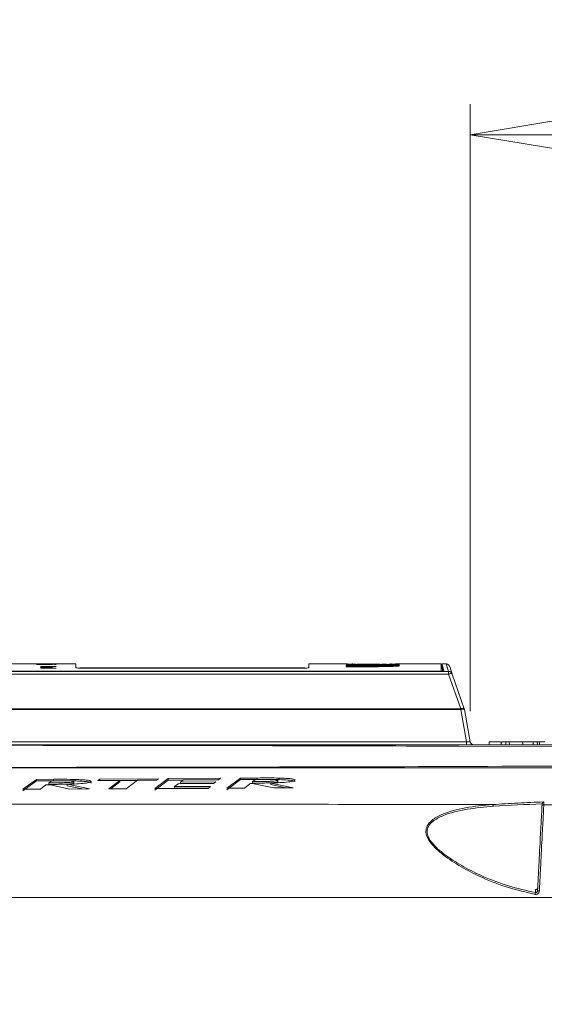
# Model space of a CAD drawing. Header units: millimetres. Extents: x 0 to 2100, y 0 to 1485.
# Tile 69 of 116: x 1262 to 1348, y 503 to 664. Entities that reach past the tile are written whole.
import ezdxf

# ---------------------------------------------------------------- set-up
doc = ezdxf.new("R2010")
doc.units = ezdxf.units.MM
doc.header["$LTSCALE"] = 5
doc.styles.add('SLDTEXTSTYLE1', font='TXT', dxfattribs={"width": 0.75})
doc.dimstyles.new('SLDDIMSTYLE0', dxfattribs={"dimtxt": 12.5, "dimasz": 15, "dimexe": 0, "dimexo": 0.0625, "dimgap": 3.125, "dimtad": 1, "dimdec": 0, "dimlfac": 0.8, "dimrnd": 1e-09, "dimzin": 12, "dimdsep": 46, "dimtxsty": 'SLDTEXTSTYLE1', "dimblk1": 'CLOSED', "dimblk2": 'CLOSED', "dimsah": 1, "dimcen": 0.09, "dimadec": 0, "dimazin": 3, "dimtfac": 1, "dimtofl": 0, "dimtmove": 0, "dimatfit": 3, "dimldrblk": 'CLOSED', "dimfxl": 1, "dimfrac": 2, "dimtolj": 1, "dimtzin": 12, "dimarcsym": 0})

# ---------------------------------------------------------------- blocks, each defined once
blk = doc.blocks.new('_CLOSED')
at = {"color": 0, "linetype": 'ByBlock', "lineweight": -2}
for p, q in [((-1, 0.166667), (0, 0)), ((-1, 0.166667), (-1, -0.166667)), ((0, 0), (-1, -0.166667)), ((0, 0), (-1, 0))]:
    blk.add_line(p, q, dxfattribs=at)
blk = doc.blocks.new('_D_8')
at = {"color": 7, "linetype": 'Continuous', "lineweight": 0}
for p, q in [((1336.11, 551.19), (1336.11, 650.58)), ((1428.91, 262.98), (1428.91, 650.58)), ((1428.91, 645.58), (1336.11, 645.58))]:
    blk.add_line(p, q, dxfattribs=at)
at = {"color": 7, "linetype": 'Continuous', "lineweight": 0, "xscale": 15, "yscale": 15, "rotation": 180}
blk.add_blockref('_CLOSED', (1336.11, 645.58), dxfattribs=at)
at = {"color": 7, "linetype": 'Continuous', "lineweight": 0, "xscale": 15, "yscale": 15}
blk.add_blockref('_CLOSED', (1428.91, 645.58), dxfattribs=at)
at = {"color": 7, "linetype": 'Continuous', "lineweight": 0, "insert": (1373.28, 661.69), "char_height": 12.5, "attachment_point": 1, "style": 'SLDTEXTSTYLE1'}
blk.add_mtext('74', dxfattribs=at)
blk = doc.blocks.new('_D_9')
at = {"color": 7, "linetype": 'Continuous', "lineweight": 0}
for p, q in [((864.18, 549.44), (864.18, 715.62)), ((1428.91, 262.98), (1428.91, 715.62)), ((1428.91, 710.62), (864.18, 710.62))]:
    blk.add_line(p, q, dxfattribs=at)
at = {"color": 7, "linetype": 'Continuous', "lineweight": 0, "xscale": 15, "yscale": 15, "rotation": 180}
blk.add_blockref('_CLOSED', (864.18, 710.62), dxfattribs=at)
at = {"color": 7, "linetype": 'Continuous', "lineweight": 0, "xscale": 15, "yscale": 15}
blk.add_blockref('_CLOSED', (1428.91, 710.62), dxfattribs=at)
at = {"color": 7, "linetype": 'Continuous', "lineweight": 0, "insert": (1132.69, 726.73), "char_height": 12.5, "attachment_point": 1, "style": 'SLDTEXTSTYLE1'}
blk.add_mtext('452', dxfattribs=at)
blk = doc.blocks.new('_D_10')
at = {"color": 7, "linetype": 'Continuous', "lineweight": 0}
for p, q in [((825.43, 450.25), (825.43, 739.23)), ((1428.91, 262.98), (1428.91, 739.23)), ((825.43, 734.23), (1428.91, 734.23))]:
    blk.add_line(p, q, dxfattribs=at)
at = {"color": 7, "linetype": 'Continuous', "lineweight": 0, "xscale": 15, "yscale": 15}
for p, rotation in [((825.43, 734.23), 180), ((1428.91, 734.23), 360)]:
    blk.add_blockref('_CLOSED', p, dxfattribs=dict(at, rotation=rotation))
at = {"color": 7, "linetype": 'Continuous', "lineweight": 0, "insert": (1113.32, 750.34), "char_height": 12.5, "attachment_point": 1, "style": 'SLDTEXTSTYLE1'}
blk.add_mtext('483', dxfattribs=at)
blk = doc.blocks.new('_D_11')
at = {"color": 7, "linetype": 'Continuous', "lineweight": 0}
for p, q in [((809.9, 335.25), (809.9, 764.07)), ((1428.91, 262.98), (1428.91, 764.07)), ((809.9, 759.07), (1428.91, 759.07))]:
    blk.add_line(p, q, dxfattribs=at)
at = {"color": 7, "linetype": 'Continuous', "lineweight": 0, "xscale": 15, "yscale": 15, "rotation": 180}
blk.add_blockref('_CLOSED', (809.9, 759.07), dxfattribs=at)
at = {"color": 7, "linetype": 'Continuous', "lineweight": 0, "xscale": 15, "yscale": 15}
blk.add_blockref('_CLOSED', (1428.91, 759.07), dxfattribs=at)
at = {"color": 7, "linetype": 'Continuous', "lineweight": 0, "insert": (1105.55, 775.18), "char_height": 12.5, "attachment_point": 1, "style": 'SLDTEXTSTYLE1'}
blk.add_mtext('495', dxfattribs=at)
blk = doc.blocks.new('_D_16')
at = {"color": 7, "linetype": 'Continuous', "lineweight": 0}
for p, q in [((1150.78, 551.19), (1150.78, 685.62)), ((1428.91, 262.98), (1428.91, 685.62)), ((1428.91, 680.62), (1150.78, 680.62))]:
    blk.add_line(p, q, dxfattribs=at)
at = {"color": 7, "linetype": 'Continuous', "lineweight": 0, "xscale": 15, "yscale": 15, "rotation": 180}
blk.add_blockref('_CLOSED', (1150.78, 680.62), dxfattribs=at)
at = {"color": 7, "linetype": 'Continuous', "lineweight": 0, "xscale": 15, "yscale": 15}
blk.add_blockref('_CLOSED', (1428.91, 680.62), dxfattribs=at)
at = {"color": 7, "linetype": 'Continuous', "lineweight": 0, "insert": (1275.99, 696.73), "char_height": 12.5, "attachment_point": 1, "style": 'SLDTEXTSTYLE1'}
blk.add_mtext('223', dxfattribs=at)

msp = doc.modelspace()

# ---------------------------------------------------------------- linework, layer by layer
at = {"color": 7, "linetype": 'Continuous', "lineweight": 15}
for p, q in [((1271.56, 558.93), (1248.47, 558.93)), ((1267.67, 558.85), (1265.1, 558.85)), ((1265.1, 558.85), (1265.1, 558.84)), ((1265.1, 558.84), (1266.03, 558.84)), ((1268.07, 558.89), (1265.8, 558.89)), ((1265.8, 558.89), (1265.8, 558.89)), ((1265.8, 558.89), (1268.07, 558.89)), ((1265.8, 558.87), (1266.79, 558.87)), ((1267.67, 558.87), (1265.8, 558.87)), ((1265.8, 558.87), (1265.8, 558.87)), ((1265.8, 558.86), (1265.8, 558.85)), ((1267.67, 558.86), (1265.8, 558.86)), ((1265.8, 558.85), (1267.67, 558.85)), ((1268.36, 558.51), (1265.8, 558.51)), ((1265.8, 558.51), (1265.8, 558.46)), ((1265.8, 558.46), (1266.09, 558.46)), ((1265.8, 558.26), (1265.8, 558.25)), ((1268.36, 558.23), (1265.8, 558.23)), ((1265.8, 558.23), (1265.8, 558.22)), ((1265.8, 558.22), (1268.36, 558.22)), ((1266.06, 558.25), (1266.06, 558.29)), ((1266.09, 558.46), (1266.09, 558.5)), ((1266.09, 558.5), (1268.36, 558.5)), ((1266.69, 558.27), (1266.59, 558.27)), ((1266.61, 558.25), (1267.01, 558.25)), ((1266.69, 558.25), (1266.69, 558.27)), ((1266.83, 558.25), (1266.83, 558.3)), ((1266.98, 558.25), (1266.98, 558.27)), ((1267.06, 558.25), (1267.06, 558.27)), ((1267.37, 558.84), (1267.67, 558.84)), ((1267.41, 558.87), (1267.67, 558.87)), ((1267.41, 558.86), (1267.41, 558.87)), ((1267.41, 558.86), (1267.41, 558.87)), ((1267.67, 558.87), (1267.67, 558.87)), ((1267.67, 558.85), (1267.67, 558.86)), ((1267.67, 558.84), (1267.67, 558.85)), ((1268.36, 558.86), (1268.04, 558.86)), ((1268.04, 558.86), (1268.04, 558.85)), ((1268.04, 558.85), (1268.36, 558.85)), ((1268.36, 558.9), (1268.07, 558.9)), ((1268.07, 558.9), (1268.07, 558.89)), ((1268.07, 558.89), (1268.07, 558.88)), ((1268.07, 558.89), (1268.07, 558.89)), ((1268.07, 558.88), (1268.36, 558.88)), ((1268.36, 558.88), (1268.36, 558.9)), ((1268.36, 558.85), (1268.36, 558.86)), ((1268.36, 558.5), (1268.36, 558.51)), ((1268.36, 558.22), (1268.36, 558.23)), ((1271.56, 558.93), (1271.56, 558.31)), ((1309.03, 558.3), (1272.19, 558.3)), ((1274.06, 558.21), (1307.19, 558.21)), ((1316.02, 558.93), (1309.69, 558.93)), ((1309.69, 558.31), (1309.69, 558.93)), ((1315.83, 558.81), (1315.83, 558.83)), ((1315.83, 558.83), (1320.27, 558.83)), ((1320.27, 558.81), (1315.83, 558.81)), ((1315.83, 558.78), (1315.83, 558.8)), ((1315.83, 558.8), (1320.27, 558.8)), ((1320.27, 558.78), (1315.83, 558.78)), ((1315.83, 558.72), (1320.27, 558.72)), ((1315.83, 558.69), (1315.83, 558.72)), ((1320.27, 558.69), (1315.83, 558.69)), ((1315.83, 558.67), (1320.27, 558.67)), ((1315.83, 558.65), (1315.83, 558.67)), ((1320.27, 558.65), (1315.83, 558.65)), ((1315.83, 558.54), (1315.83, 558.57)), ((1315.83, 558.57), (1320.27, 558.57)), ((1320.27, 558.54), (1315.83, 558.54)), ((1315.83, 558.51), (1320.27, 558.51)), ((1315.83, 558.48), (1315.83, 558.51)), ((1320.27, 558.48), (1315.83, 558.48)), ((1316.88, 559.02), (1316.88, 558.81)), ((1323.18, 558.77), (1323.18, 559.02)), ((1325.28, 558.92), (1325.28, 559.01)), ((1326.89, 558.93), (1326.13, 558.93)), ((1331.38, 558.93), (1327.91, 558.93)), ((1331.38, 557.75), (1331.38, 558.93)), ((1331.51, 558.3), (1331.38, 558.3)), ((1332.17, 558.93), (1331.51, 558.93)), ((1331.51, 558.93), (1331.51, 558.3)), ((1333.19, 557.28), (1332.77, 558.5)), ((1169.02, 557.7), (1332.6, 557.7)), ((1332.6, 557.28), (1169.02, 557.28)), ((1331.8, 557.74), (1170.17, 557.74)), ((1170.44, 557.75), (1331.38, 557.75)), ((1331.38, 557.74), (1331.38, 557.75)), ((1332.6, 557.7), (1332.6, 557.28)), ((1334.57, 551.59), (1332.6, 557.28)), ((1333.19, 557.28), (1335.16, 551.59)), ((1162.46, 551.59), (1334.57, 551.59)), ((1334.57, 551.49), (1162.46, 551.49)), ((1334.57, 551.59), (1334.57, 551.49)), ((1335.5, 546.19), (1334.57, 551.49)), ((1335.18, 551.49), (1336.11, 546.19)), ((1161.66, 546.19), (1335.5, 546.19)), ((1335.5, 546.19), (1335.5, 545.68)), ((1339.25, 546.18), (1339.21, 545.68)), ((1339.25, 546.18), (1341.09, 546.18)), ((1341.25, 546.18), (1341.21, 545.68)), ((1341.98, 546.18), (1341.25, 546.18)), ((1341.98, 546.18), (1341.94, 545.68)), ((1342.49, 546.18), (1341.98, 546.18)), ((1342.49, 546.18), (1342.54, 545.68)), ((1344.69, 546.18), (1342.49, 546.18)), ((1344.69, 546.18), (1344.74, 545.68)), ((1344.69, 546.18), (1346.41, 546.18)), ((1346.41, 546.18), (1346.46, 545.68)), ((1346.41, 546.18), (1347.1, 546.18)), ((1347.13, 545.68), (1347.1, 546.18)), ((1347.1, 546.18), (1347.46, 546.18)), ((1347.46, 546.18), (1347.46, 545.68)), ((1347.46, 546.18), (1348.32, 546.18)), ((1275.51, 540.08), (1275.15, 539.84)), ((1285.08, 540.14), (1275.51, 540.08)), ((1275.51, 540.08), (1275.51, 539.83)), ((1286.7, 540.15), (1284.47, 538.51)), ((1284.74, 539.9), (1285.08, 540.14)), ((1295.26, 540.21), (1286.7, 540.15)), ((1286.7, 540.15), (1286.7, 539.9)), ((1294.92, 539.97), (1295.26, 540.21)), ((1298.5, 540.23), (1296.27, 538.58)), ((1301.26, 540.25), (1298.5, 540.23)), ((1298.5, 540.23), (1298.5, 539.98)), ((1301.26, 540.25), (1301.26, 540)), ((1304.85, 540.24), (1304.85, 539.99)), ((1265.12, 540.02), (1262.9, 538.43)), ((1262.9, 538.17), (1265.12, 539.77)), ((1267.88, 540.04), (1265.12, 540.02)), ((1265.12, 540.02), (1265.12, 539.77)), ((1265.12, 539.77), (1267.6, 539.78)), ((1265.77, 538.44), (1266.64, 539.11)), ((1267.12, 539.46), (1267.63, 539.8)), ((1267.12, 539.46), (1267.12, 539.21)), ((1267.34, 539.13), (1270.6, 538.45)), ((1267.88, 540.04), (1267.88, 539.78)), ((1273.78, 538.47), (1270.12, 539.22)), ((1270.12, 539.22), (1270.12, 538.97)), ((1270.12, 538.97), (1272.59, 538.46)), ((1270.6, 538.45), (1273.78, 538.47)), ((1270.65, 539.78), (1271.47, 539.77)), ((1271.24, 539.67), (1271.24, 539.42)), ((1271.47, 540.02), (1271.47, 539.77)), ((1275.15, 539.84), (1278.77, 539.86)), ((1278.77, 539.86), (1276.94, 538.48)), ((1276.94, 538.48), (1279.81, 538.49)), ((1277.27, 538.48), (1278.77, 539.61)), ((1278.77, 539.86), (1278.77, 539.61)), ((1278.77, 539.85), (1281.62, 539.86)), ((1279.81, 538.49), (1281.65, 539.88)), ((1281.65, 539.88), (1284.74, 539.9)), ((1284.47, 538.26), (1286.7, 539.9)), ((1284.47, 538.51), (1293.25, 538.56)), ((1286.7, 539.9), (1289.18, 539.91)), ((1287.72, 538.84), (1288.31, 539.31)), ((1293.59, 538.87), (1287.72, 538.84)), ((1287.72, 538.84), (1287.72, 538.59)), ((1287.72, 538.59), (1293.32, 538.62)), ((1288.31, 539.31), (1294.12, 539.34)), ((1288.69, 539.58), (1289.2, 539.93)), ((1294.46, 539.62), (1288.69, 539.58)), ((1288.69, 539.58), (1288.69, 539.33)), ((1288.69, 539.33), (1294.15, 539.36)), ((1289.2, 539.93), (1294.92, 539.97)), ((1293.25, 538.56), (1293.59, 538.87)), ((1294.12, 539.34), (1294.46, 539.62)), ((1296.27, 538.32), (1298.5, 539.98)), ((1296.27, 538.58), (1299.15, 538.59)), ((1298.5, 539.98), (1300.98, 540)), ((1299.15, 538.59), (1300.02, 539.3)), ((1300.49, 539.66), (1301.01, 540.02)), ((1300.49, 539.66), (1300.49, 539.41)), ((1300.72, 539.32), (1303.98, 538.62)), ((1307.16, 538.64), (1303.5, 539.43)), ((1303.5, 539.43), (1303.5, 539.17)), ((1303.5, 539.17), (1306.02, 538.64)), ((1303.94, 540), (1304.85, 539.99)), ((1303.98, 538.62), (1307.16, 538.64)), ((1304.62, 539.89), (1304.62, 539.64)), ((1262.9, 538.43), (1265.77, 538.44)), ((1347.88, 535.61), (1347.9, 535.98)), ((1347.9, 535.98), (1347.9, 536.02)), ((867.87, 520.68), (1351.42, 520.68))]:
    msp.add_line(p, q, dxfattribs=at)
at = {"color": 8, "linetype": 'Continuous', "lineweight": 15}
for p, q in [((1266.87, 558.25), (1266.87, 558.29)), ((1320.27, 558.81), (1320.27, 558.83)), ((1320.27, 558.78), (1320.27, 558.8)), ((1320.27, 558.69), (1320.27, 558.72)), ((1320.27, 558.65), (1320.27, 558.67)), ((1320.27, 558.54), (1320.27, 558.57)), ((1320.27, 558.48), (1320.27, 558.51)), ((1332.6, 557.7), (1332.17, 558.93)), ((1352.44, 545.39), (1334.27, 545.46))]:
    msp.add_line(p, q, dxfattribs=at)
at = {"color": 7, "linetype": 'Continuous', "lineweight": 15, "flags": 128}
for points in [[(1333.19, 557.28), (1333.17, 557.31), (1333.13, 557.33), (1333.07, 557.34), (1333, 557.35), (1332.91, 557.34), (1332.81, 557.33), (1332.71, 557.31), (1332.6, 557.28)], [(1335.16, 551.59), (1335.13, 551.62), (1335.09, 551.64), (1335.04, 551.65), (1334.96, 551.66), (1334.88, 551.65), (1334.78, 551.64), (1334.67, 551.62), (1334.57, 551.59)], [(1341.2, 546.18), (1341.19, 546.03), (1341.18, 545.88), (1341.16, 545.68)], [(1348.18, 535.88), (1349.47, 535.88), (1350.48, 535.88)]]:
    msp.add_lwpolyline(points, dxfattribs=at)
at = {"color": 7, "linetype": 'Continuous', "lineweight": 15}
for centre, radius, start, end in [((1332.17, 558.3), 0.625, 19.0633, 81.7148), ((1332.6, 557.07), 0.624, 19.0911, 90.0925), ((1334.87, 550.57), 0.968, 71.4688, 108.5312), ((1334.57, 551.38), 0.625, 10, 19.0633), ((1336.73, 546.3), 0.625, 190, 270), ((1339.53, 535.64), 0.38, 356.8599, 44.2225), ((1348.17, 535.59), 0.297, 89.3972, 176.5121), ((1355.77, 519.48), 9.2, 167.4431, 169.2348), ((1347.33, 520.79), 0.979, 82.6617, 100.2753)]:
    msp.add_arc(centre, radius, start, end, dxfattribs=at)
for centre, major_axis, ratio, start_param, end_param in [((1269.6, -261.92), (0, 820.85), 0.1, 0.037926, 0.038328), ((1263.97, -261.92), (0, 820.85), 0.1, 6.244898, 6.245299), ((1270.31, -261.92), (0, 820.85), 0.1, 0.038569, 0.03897), ((1239, -261.92), (2277.86, 0), 0.36036, 1.55823, 1.558356), ((1322.93, -261.92), (0, 820.85), 0.72563, 6.278728, 6.279763), ((1335.46, 546.3), (0.654, -0.114), 0.151717, 4.797421, 6.338059)]:
    msp.add_ellipse(centre, major_axis=major_axis, ratio=ratio, start_param=start_param, end_param=end_param, dxfattribs=at)
for points, knots in [([(1266.03, 558.84), (1265.96, 558.84), (1265.85, 558.84), (1265.77, 558.84), (1265.77, 558.84), (1265.76, 558.84)], [0, 0, 0, 0, 0.460322, 0.76658, 1, 1, 1, 1]), ([(1265.76, 558.84), (1265.77, 558.84), (1265.79, 558.83), (1265.95, 558.83), (1266.19, 558.83), (1266.47, 558.82), (1266.67, 558.82), (1266.75, 558.82)], [0, 0, 0, 0, 0.193714, 0.388259, 0.574988, 0.827024, 1, 1, 1, 1]), ([(1266.73, 558.45), (1266.57, 558.45), (1266.32, 558.45), (1266.02, 558.45), (1265.85, 558.44), (1265.77, 558.43), (1265.77, 558.43), (1265.76, 558.42)], [0, 0, 0, 0, 0.331209, 0.512032, 0.69306, 0.873458, 1, 1, 1, 1]), ([(1265.76, 558.42), (1265.78, 558.42), (1265.8, 558.41), (1265.98, 558.4), (1266.22, 558.4), (1266.49, 558.39), (1266.68, 558.39), (1266.76, 558.39)], [0, 0, 0, 0, 0.259, 0.439855, 0.62151, 0.833087, 1, 1, 1, 1]), ([(1266.73, 558.38), (1266.56, 558.38), (1266.31, 558.38), (1266.01, 558.38), (1265.85, 558.37), (1265.77, 558.36), (1265.77, 558.35), (1265.76, 558.35)], [0, 0, 0, 0, 0.34023, 0.521818, 0.70385, 0.879143, 1, 1, 1, 1]), ([(1265.76, 558.35), (1265.77, 558.35), (1265.79, 558.34), (1265.92, 558.33), (1266.1, 558.33), (1266.29, 558.32), (1266.41, 558.32), (1266.45, 558.32)], [0, 0, 0, 0, 0.252729, 0.463246, 0.673689, 0.890379, 1, 1, 1, 1]), ([(1266.29, 558.32), (1266.23, 558.32), (1266.1, 558.32), (1265.94, 558.31), (1265.83, 558.31), (1265.77, 558.3), (1265.77, 558.3), (1265.76, 558.29)], [0, 0, 0, 0, 0.205858, 0.414397, 0.590269, 0.811141, 1, 1, 1, 1]), ([(1265.76, 558.29), (1265.77, 558.29), (1265.77, 558.28), (1265.87, 558.27), (1265.98, 558.27), (1266.03, 558.27)], [0, 0, 0, 0, 0.255182, 0.665077, 1, 1, 1, 1]), ([(1266.03, 558.27), (1266.01, 558.27), (1265.96, 558.27), (1265.88, 558.26), (1265.83, 558.26), (1265.8, 558.26)], [0, 0, 0, 0, 0.252084, 0.504549, 1, 1, 1, 1]), ([(1265.8, 558.25), (1265.86, 558.25), (1265.99, 558.25), (1266.27, 558.25), (1266.48, 558.25), (1266.61, 558.25)], [0, 0, 0, 0, 0.253808, 0.507645, 1, 1, 1, 1]), ([(1266.74, 558.83), (1266.63, 558.83), (1266.46, 558.83), (1266.25, 558.83), (1266.13, 558.83), (1266.07, 558.84), (1266.06, 558.84), (1266.06, 558.84)], [0, 0, 0, 0, 0.3539681, 0.5425641, 0.7321836, 0.8780846, 1, 1, 1, 1]), ([(1266.06, 558.84), (1266.06, 558.84), (1266.07, 558.84), (1266.15, 558.84), (1266.26, 558.84), (1266.45, 558.84), (1266.61, 558.84), (1266.72, 558.84)], [0, 0, 0, 0, 0.162489, 0.326151, 0.47938, 0.654951, 1, 1, 1, 1]), ([(1266.06, 558.42), (1266.06, 558.43), (1266.07, 558.43), (1266.17, 558.44), (1266.31, 558.44), (1266.51, 558.44), (1266.66, 558.44), (1266.74, 558.44)], [0, 0, 0, 0, 0.185302, 0.372235, 0.540715, 0.758673, 1, 1, 1, 1]), ([(1266.75, 558.4), (1266.64, 558.41), (1266.47, 558.41), (1266.25, 558.41), (1266.13, 558.41), (1266.07, 558.42), (1266.06, 558.42), (1266.06, 558.42)], [0, 0, 0, 0, 0.336282, 0.520842, 0.706406, 0.88173, 1, 1, 1, 1]), ([(1266.06, 558.35), (1266.06, 558.36), (1266.07, 558.36), (1266.15, 558.36), (1266.26, 558.37), (1266.46, 558.37), (1266.62, 558.37), (1266.74, 558.37)], [0, 0, 0, 0, 0.180688, 0.334785, 0.488443, 0.648465, 1, 1, 1, 1]), ([(1266.49, 558.34), (1266.42, 558.34), (1266.3, 558.34), (1266.17, 558.34), (1266.09, 558.35), (1266.06, 558.35), (1266.06, 558.35), (1266.06, 558.35)], [0, 0, 0, 0, 0.307778, 0.504818, 0.702004, 0.906045, 1, 1, 1, 1]), ([(1266.06, 558.29), (1266.06, 558.29), (1266.07, 558.3), (1266.12, 558.3), (1266.18, 558.3), (1266.25, 558.3), (1266.29, 558.3), (1266.31, 558.3)], [0, 0, 0, 0, 0.35017, 0.545002, 0.740915, 0.876558, 1, 1, 1, 1]), ([(1266.33, 558.27), (1266.28, 558.27), (1266.18, 558.27), (1266.09, 558.28), (1266.06, 558.29), (1266.06, 558.29), (1266.06, 558.29)], [0, 0, 0, 0, 0.307636, 0.6148476, 0.9451626, 1, 1, 1, 1]), ([(1266.83, 558.3), (1266.79, 558.3), (1266.74, 558.31), (1266.58, 558.31), (1266.43, 558.32), (1266.33, 558.32), (1266.29, 558.32)], [0, 0, 0, 0, 0.367416, 0.601351, 0.834928, 1, 1, 1, 1]), ([(1266.31, 558.3), (1266.34, 558.3), (1266.39, 558.3), (1266.46, 558.3), (1266.52, 558.3), (1266.56, 558.29), (1266.57, 558.29), (1266.58, 558.29)], [0, 0, 0, 0, 0.140485, 0.281876, 0.418985, 0.62465, 1, 1, 1, 1]), ([(1266.59, 558.27), (1266.57, 558.27), (1266.52, 558.27), (1266.43, 558.27), (1266.37, 558.27), (1266.33, 558.27)], [0, 0, 0, 0, 0.252363, 0.504922, 1, 1, 1, 1]), ([(1266.58, 558.29), (1266.59, 558.29), (1266.6, 558.28), (1266.63, 558.28), (1266.66, 558.27), (1266.69, 558.27)], [0, 0, 0, 0, 0.2504957, 0.5010375, 1, 1, 1, 1]), ([(1266.72, 558.84), (1266.82, 558.84), (1266.99, 558.84), (1267.21, 558.84), (1267.34, 558.84), (1267.4, 558.84), (1267.41, 558.84), (1267.41, 558.84)], [0, 0, 0, 0, 0.330199, 0.542097, 0.754933, 0.895358, 1, 1, 1, 1]), ([(1267.5, 558.44), (1267.45, 558.45), (1267.33, 558.45), (1267.06, 558.45), (1266.85, 558.45), (1266.73, 558.45)], [0, 0, 0, 0, 0.248681, 0.587868, 1, 1, 1, 1]), ([(1267.71, 558.35), (1267.69, 558.36), (1267.67, 558.36), (1267.53, 558.37), (1267.3, 558.38), (1267.02, 558.38), (1266.82, 558.38), (1266.73, 558.38)], [0, 0, 0, 0, 0.232242, 0.40552, 0.579943, 0.809741, 1, 1, 1, 1]), ([(1267.41, 558.84), (1267.4, 558.84), (1267.4, 558.83), (1267.32, 558.83), (1267.21, 558.83), (1267.01, 558.83), (1266.85, 558.83), (1266.74, 558.83)], [0, 0, 0, 0, 0.155839, 0.312575, 0.468802, 0.653503, 1, 1, 1, 1]), ([(1266.74, 558.44), (1266.84, 558.44), (1267.01, 558.44), (1267.22, 558.44), (1267.34, 558.43), (1267.4, 558.43), (1267.41, 558.42), (1267.41, 558.42)], [0, 0, 0, 0, 0.330322, 0.517027, 0.70453, 0.882519, 1, 1, 1, 1]), ([(1266.74, 558.37), (1266.84, 558.37), (1267, 558.37), (1267.2, 558.37), (1267.33, 558.36), (1267.4, 558.36), (1267.41, 558.35), (1267.41, 558.35)], [0, 0, 0, 0, 0.319764, 0.500224, 0.681931, 0.847248, 1, 1, 1, 1]), ([(1266.75, 558.82), (1266.9, 558.82), (1267.13, 558.82), (1267.43, 558.83), (1267.61, 558.83), (1267.7, 558.83), (1267.7, 558.84), (1267.71, 558.84)], [0, 0, 0, 0, 0.320353, 0.515068, 0.711339, 0.883509, 1, 1, 1, 1]), ([(1267.41, 558.42), (1267.4, 558.42), (1267.39, 558.42), (1267.3, 558.41), (1267.17, 558.41), (1266.98, 558.41), (1266.83, 558.41), (1266.75, 558.4)], [0, 0, 0, 0, 0.18542, 0.372295, 0.543203, 0.724845, 1, 1, 1, 1]), ([(1266.76, 558.39), (1266.9, 558.39), (1267.12, 558.39), (1267.41, 558.4), (1267.6, 558.41), (1267.69, 558.42), (1267.7, 558.42), (1267.71, 558.42)], [0, 0, 0, 0, 0.281077, 0.47429, 0.667957, 0.855338, 1, 1, 1, 1]), ([(1266.79, 558.87), (1266.82, 558.87), (1266.89, 558.87), (1267.02, 558.87), (1267.11, 558.87), (1267.17, 558.87)], [0, 0, 0, 0, 0.250681, 0.501469, 1, 1, 1, 1]), ([(1266.87, 558.29), (1266.87, 558.29), (1266.86, 558.29), (1266.85, 558.29), (1266.84, 558.3), (1266.83, 558.3), (1266.83, 558.3)], [0, 0, 0, 0, 0.24999, 0.499993, 0.749722, 1, 1, 1, 1]), ([(1266.98, 558.27), (1266.97, 558.27), (1266.94, 558.27), (1266.9, 558.28), (1266.89, 558.29), (1266.87, 558.29)], [0, 0, 0, 0, 0.25051, 0.500946, 1, 1, 1, 1]), ([(1267.06, 558.27), (1267.05, 558.27), (1267.04, 558.27), (1267.01, 558.27), (1266.99, 558.27), (1266.98, 558.27)], [0, 0, 0, 0, 0.250248, 0.50044, 1, 1, 1, 1]), ([(1267.01, 558.25), (1267.04, 558.25), (1267.08, 558.25), (1267.18, 558.25), (1267.25, 558.25), (1267.29, 558.25)], [0, 0, 0, 0, 0.2504491, 0.5009126, 1, 1, 1, 1]), ([(1267.31, 558.27), (1267.29, 558.27), (1267.25, 558.27), (1267.16, 558.27), (1267.09, 558.27), (1267.06, 558.27)], [0, 0, 0, 0, 0.303155, 0.605087, 1, 1, 1, 1]), ([(1267.41, 558.35), (1267.4, 558.35), (1267.4, 558.35), (1267.33, 558.34), (1267.22, 558.34), (1267.13, 558.34), (1267.08, 558.34)], [0, 0, 0, 0, 0.281036, 0.503653, 0.726772, 1, 1, 1, 1]), ([(1267.11, 558.32), (1267.2, 558.33), (1267.36, 558.33), (1267.55, 558.33), (1267.66, 558.34), (1267.7, 558.35), (1267.7, 558.35), (1267.71, 558.35)], [0, 0, 0, 0, 0.2652451, 0.4735382, 0.6821479, 0.8926656, 1, 1, 1, 1]), ([(1267.11, 558.3), (1267.17, 558.3), (1267.25, 558.3), (1267.34, 558.3), (1267.4, 558.29), (1267.41, 558.29), (1267.41, 558.28)], [0, 0, 0, 0, 0.2723598, 0.43973, 0.6077687, 1, 1, 1, 1]), ([(1267.71, 558.28), (1267.7, 558.29), (1267.68, 558.3), (1267.56, 558.31), (1267.39, 558.31), (1267.23, 558.31), (1267.15, 558.32)], [0, 0, 0, 0, 0.388499, 0.573961, 0.761401, 1, 1, 1, 1]), ([(1267.17, 558.87), (1267.22, 558.87), (1267.3, 558.87), (1267.38, 558.87), (1267.41, 558.87), (1267.41, 558.87), (1267.41, 558.87)], [0, 0, 0, 0, 0.391865, 0.645028, 0.89997, 1, 1, 1, 1]), ([(1267.29, 558.25), (1267.35, 558.25), (1267.45, 558.26), (1267.57, 558.26), (1267.66, 558.27), (1267.7, 558.27), (1267.7, 558.28), (1267.71, 558.28)], [0, 0, 0, 0, 0.188941, 0.333058, 0.528762, 0.840464, 1, 1, 1, 1]), ([(1267.41, 558.28), (1267.41, 558.28), (1267.41, 558.28), (1267.39, 558.28), (1267.35, 558.27), (1267.32, 558.27), (1267.31, 558.27)], [0, 0, 0, 0, 0.253392, 0.5072, 0.90111, 1, 1, 1, 1]), ([(1267.41, 558.87), (1267.41, 558.87), (1267.4, 558.86), (1267.38, 558.86), (1267.34, 558.86), (1267.33, 558.86)], [0, 0, 0, 0, 0.253573, 0.705818, 1, 1, 1, 1]), ([(1267.71, 558.84), (1267.7, 558.84), (1267.69, 558.84), (1267.57, 558.84), (1267.44, 558.84), (1267.37, 558.84)], [0, 0, 0, 0, 0.311221, 0.626532, 1, 1, 1, 1]), ([(1267.71, 558.87), (1267.7, 558.87), (1267.69, 558.87), (1267.6, 558.87), (1267.49, 558.87), (1267.42, 558.87), (1267.41, 558.87)], [0, 0, 0, 0, 0.247117, 0.496204, 0.943281, 1, 1, 1, 1]), ([(1267.71, 558.42), (1267.7, 558.43), (1267.7, 558.43), (1267.63, 558.44), (1267.54, 558.44), (1267.5, 558.44)], [0, 0, 0, 0, 0.255819, 0.694783, 1, 1, 1, 1]), ([(1267.62, 558.86), (1267.63, 558.86), (1267.66, 558.86), (1267.69, 558.86), (1267.7, 558.86), (1267.71, 558.87)], [0, 0, 0, 0, 0.252189, 0.504732, 1, 1, 1, 1]), ([(1274.06, 558.21), (1273.78, 558.21), (1273.22, 558.21), (1272.47, 558.23), (1271.91, 558.25), (1271.61, 558.28), (1271.58, 558.3), (1271.56, 558.31)], [0, 0, 0, 0, 0.214469, 0.428935, 0.64349, 0.858221, 1, 1, 1, 1]), ([(1309.69, 558.31), (1309.66, 558.3), (1309.61, 558.27), (1309.17, 558.24), (1308.54, 558.22), (1307.84, 558.21), (1307.37, 558.21), (1307.19, 558.21)], [0, 0, 0, 0, 0.2149064, 0.4298149, 0.6446594, 0.8593403, 1, 1, 1, 1]), ([(1315.89, 558.89), (1315.87, 558.88), (1315.81, 558.88), (1316.2, 558.87), (1317.02, 558.85), (1318.2, 558.84), (1319.58, 558.83), (1321.02, 558.83), (1322.34, 558.84), (1323.4, 558.86), (1324.08, 558.87), (1324.32, 558.89), (1324.04, 558.9), (1323.61, 558.91), (1323.21, 558.91), (1323.18, 558.91)], [0, 0, 0, 0, 0.029908, 0.117343, 0.204617, 0.292115, 0.379585, 0.466878, 0.554236, 0.641692, 0.729152, 0.816417, 0.90391, 0.991376, 1, 1, 1, 1]), ([(1316.88, 558.91), (1316.74, 558.91), (1316.26, 558.9), (1316.07, 558.9), (1315.94, 558.89)], [0, 0, 0, 0, 0.304133, 1, 1, 1, 1]), ([(1316.92, 558.89), (1316.91, 558.88), (1316.87, 558.88), (1317.16, 558.87), (1317.77, 558.86), (1318.66, 558.85), (1319.69, 558.85), (1320.77, 558.85), (1321.76, 558.86), (1322.56, 558.86), (1323.08, 558.88), (1323.15, 558.88), (1323.18, 558.89)], [0, 0, 0, 0, 0.036749, 0.144184, 0.251421, 0.358932, 0.466409, 0.57367, 0.68102, 0.788365, 0.895924, 1, 1, 1, 1]), ([(1317.65, 558.89), (1317.64, 558.89), (1317.61, 558.88), (1317.83, 558.88), (1318.3, 558.87), (1318.98, 558.86), (1319.77, 558.86), (1320.6, 558.86), (1321.36, 558.86), (1321.97, 558.87), (1322.37, 558.88), (1322.42, 558.88), (1322.44, 558.89)], [0, 0, 0, 0, 0.036616, 0.144186, 0.251425, 0.358937, 0.466415, 0.573685, 0.68123, 0.788371, 0.895928, 1, 1, 1, 1]), ([(1318.68, 558.89), (1318.68, 558.89), (1318.66, 558.88), (1318.79, 558.88), (1319.05, 558.88), (1319.44, 558.87), (1319.89, 558.87), (1320.35, 558.87), (1320.78, 558.87), (1321.13, 558.88), (1321.35, 558.88), (1321.38, 558.88), (1321.4, 558.89)], [0, 0, 0, 0, 0.036642, 0.143956, 0.251591, 0.358958, 0.466287, 0.573894, 0.681259, 0.788401, 0.895675, 1, 1, 1, 1]), ([(1320.27, 558.83), (1320.75, 558.83), (1321.71, 558.82), (1322.99, 558.81), (1323.96, 558.79), (1324.52, 558.77), (1324.6, 558.74), (1324.23, 558.71), (1323.69, 558.69), (1323.45, 558.68)], [0, 0, 0, 0, 0.146265, 0.292546, 0.438785, 0.585161, 0.731893, 0.878183, 1, 1, 1, 1]), ([(1321.76, 558.68), (1322.07, 558.69), (1322.68, 558.7), (1323.28, 558.72), (1323.55, 558.74), (1323.45, 558.77), (1322.99, 558.78), (1322.22, 558.8), (1321.27, 558.81), (1320.59, 558.81), (1320.27, 558.81)], [0, 0, 0, 0, 0.126811, 0.253621, 0.380493, 0.50739, 0.634289, 0.761175, 0.888044, 1, 1, 1, 1]), ([(1320.27, 558.8), (1320.55, 558.8), (1321.11, 558.79), (1321.86, 558.79), (1322.42, 558.78), (1322.75, 558.76), (1322.79, 558.74), (1322.55, 558.72), (1322.06, 558.71), (1321.36, 558.7), (1320.72, 558.69), (1320.36, 558.69), (1320.27, 558.69)], [0, 0, 0, 0, 0.107385, 0.214768, 0.322193, 0.429439, 0.536896, 0.644045, 0.751438, 0.859101, 0.966443, 1, 1, 1, 1]), ([(1320.27, 558.72), (1320.43, 558.72), (1320.76, 558.72), (1321.19, 558.72), (1321.52, 558.73), (1321.7, 558.74), (1321.73, 558.75), (1321.59, 558.76), (1321.3, 558.77), (1320.9, 558.77), (1320.53, 558.78), (1320.32, 558.78), (1320.27, 558.78)], [0, 0, 0, 0, 0.107377, 0.21475, 0.322096, 0.429529, 0.536871, 0.644043, 0.751429, 0.859096, 0.966639, 1, 1, 1, 1]), ([(1320.27, 558.51), (1320.63, 558.51), (1321.36, 558.52), (1322.32, 558.53), (1323.06, 558.56), (1323.48, 558.59), (1323.54, 558.62), (1323.23, 558.65), (1322.61, 558.67), (1322.04, 558.68), (1321.76, 558.68)], [0, 0, 0, 0, 0.1267213, 0.253442, 0.3802478, 0.5071181, 0.6340412, 0.7609818, 0.8879059, 1, 1, 1, 1]), ([(1323.45, 558.68), (1323.74, 558.67), (1324.31, 558.65), (1324.62, 558.62), (1324.46, 558.58), (1323.83, 558.54), (1322.79, 558.5), (1321.55, 558.48), (1320.67, 558.48), (1320.27, 558.48)], [0, 0, 0, 0, 0.146318, 0.292653, 0.438973, 0.585436, 0.73222, 0.878481, 1, 1, 1, 1]), ([(1320.27, 558.67), (1320.55, 558.67), (1321.11, 558.67), (1321.86, 558.66), (1322.42, 558.65), (1322.75, 558.62), (1322.79, 558.6), (1322.55, 558.58), (1322.06, 558.56), (1321.36, 558.54), (1320.72, 558.54), (1320.36, 558.54), (1320.27, 558.54)], [0, 0, 0, 0, 0.107364, 0.214725, 0.322136, 0.429383, 0.536856, 0.644032, 0.751449, 0.859123, 0.966457, 1, 1, 1, 1]), ([(1320.27, 558.57), (1320.43, 558.57), (1320.76, 558.57), (1321.19, 558.58), (1321.52, 558.59), (1321.7, 558.6), (1321.73, 558.61), (1321.59, 558.63), (1321.3, 558.64), (1320.9, 558.64), (1320.53, 558.65), (1320.32, 558.65), (1320.27, 558.65)], [0, 0, 0, 0, 0.1073533, 0.2147025, 0.3220343, 0.4294705, 0.5368319, 0.6440313, 0.7514398, 0.8591142, 0.966649, 1, 1, 1, 1]), ([(1323.92, 558.92), (1324.21, 558.93), (1324.67, 558.93), (1324.88, 558.93), (1324.96, 558.93)], [0, 0, 0, 0, 0.637545, 1, 1, 1, 1]), ([(1324.97, 558.92), (1325.39, 558.92), (1326.25, 558.92), (1326.96, 558.93), (1327, 558.93), (1327.02, 558.92)], [0, 0, 0, 0, 0.357303, 0.714633, 1, 1, 1, 1]), ([(1327.91, 558.93), (1327.89, 558.93), (1327.8, 558.93), (1327.02, 558.92), (1326.05, 558.92), (1325.58, 558.92)], [0, 0, 0, 0, 0.1147223, 0.5790409, 1, 1, 1, 1]), ([(1331.65, 557.74), (1331.62, 557.83), (1331.53, 558.24), (1331.48, 558.4), (1331.51, 558.3), (1331.51, 558.3)], [0, 0, 0, 0, 0.227246, 0.999545, 1, 1, 1, 1]), ([(1331.51, 558.93), (1331.52, 558.88), (1331.55, 558.78), (1331.72, 558.09), (1331.8, 557.74)], [0, 0, 0, 0, 0.499662, 1, 1, 1, 1]), ([(1334.27, 545.46), (1331.39, 545.47), (1319.57, 545.51), (1298.69, 545.56), (1275.98, 545.59), (1257.61, 545.61), (1243.16, 545.62), (1228.04, 545.63), (1212.22, 545.64), (1196.28, 545.64), (1180.15, 545.64), (1163.92, 545.64), (1147.64, 545.64), (1131.44, 545.65), (1113.78, 545.65), (1094.61, 545.65), (1073.8, 545.65), (1056.24, 545.64), (1042.02, 545.64), (1031.25, 545.64), (1020.41, 545.64), (1009.49, 545.64), (998.53, 545.64), (987.47, 545.63), (976.37, 545.63), (961.49, 545.62), (942.99, 545.6), (921.02, 545.57), (903.65, 545.54), (885.08, 545.48), (873.8, 545.44), (865.33, 545.41)], [0, 0, 0, 0, 0.018698, 0.076722, 0.134904, 0.164096, 0.193287, 0.226093, 0.258993, 0.292262, 0.325695, 0.360347, 0.395102, 0.430014, 0.464942, 0.509826, 0.554717, 0.599727, 0.622331, 0.644932, 0.667618, 0.690303, 0.713223, 0.736144, 0.759623, 0.783103, 0.830307, 0.877753, 0.92528, 0.943938, 1, 1, 1, 1]), ([(865.43, 545.68), (876.71, 545.68), (895.16, 545.68), (921.07, 545.68), (941.46, 545.68), (960.47, 545.68), (978.06, 545.68), (995.78, 545.68), (1013.55, 545.68), (1031.11, 545.68), (1048.34, 545.68), (1065.24, 545.68), (1082.01, 545.68), (1098.66, 545.68), (1114.87, 545.68), (1130.68, 545.68), (1146.16, 545.68), (1161.76, 545.68), (1177.7, 545.68), (1194.01, 545.68), (1210.61, 545.68), (1227.21, 545.68), (1245.65, 545.68), (1265.84, 545.68), (1287.72, 545.68), (1309.43, 545.68), (1331.01, 545.68), (1345.35, 545.68), (1352.52, 545.68)], [0, 0, 0, 0, 0.071885, 0.117566, 0.163238, 0.198848, 0.234595, 0.270327, 0.305954, 0.341464, 0.376023, 0.410615, 0.445278, 0.479972, 0.514617, 0.546709, 0.578818, 0.610898, 0.642952, 0.676192, 0.709505, 0.74284, 0.776109, 0.820816, 0.865559, 0.910369, 0.95521, 1, 1, 1, 1]), ([(1352.58, 541.93), (1340.51, 541.93), (1322.38, 541.93), (1298.07, 541.93), (1278.65, 541.93), (1258.02, 541.93), (1238.52, 541.93), (1221.31, 541.93), (1206.46, 541.93), (1189.99, 541.93), (1171.98, 541.93), (1153.9, 541.93), (1137.32, 541.93), (1117.12, 541.93), (1096.98, 541.93), (1076.7, 541.93), (1061.35, 541.93), (1045.82, 541.93), (1030.6, 541.93), (1015.79, 541.93), (1001.48, 541.93), (987.07, 541.93), (972.6, 541.93), (958.11, 541.93), (940.91, 541.93), (921.1, 541.93), (894.97, 541.93), (876.51, 541.93), (865.4, 541.93)], [0, 0, 0, 0, 0.074562, 0.111881, 0.149197, 0.19311, 0.237014, 0.266768, 0.29654, 0.326282, 0.366008, 0.405911, 0.437419, 0.468929, 0.53197, 0.563433, 0.594891, 0.626582, 0.658263, 0.686904, 0.715586, 0.744241, 0.773898, 0.803579, 0.83325, 0.880684, 0.928211, 1, 1, 1, 1]), ([(889.74, 542.11), (892.79, 542.1), (903.18, 542.06), (921.17, 542.03), (943.09, 542), (961.21, 541.99), (975.32, 541.98), (986.07, 541.97), (996.97, 541.97), (1008.03, 541.96), (1019.15, 541.96), (1031.76, 541.96), (1045.77, 541.96), (1061.13, 541.96), (1076.41, 541.96), (1096.74, 541.96), (1116.94, 541.96), (1137.23, 541.96), (1152.45, 541.96), (1167.72, 541.96), (1183.13, 541.96), (1198.73, 541.96), (1214.66, 541.97), (1230.8, 541.97), (1247.14, 541.98), (1263.46, 541.99), (1280.46, 542.01), (1298.08, 542.04), (1322.41, 542.09), (1340.55, 542.16), (1352.65, 542.21)], [0, 0, 0, 0, 0.02076, 0.070794, 0.120903, 0.166373, 0.189217, 0.212061, 0.235386, 0.258709, 0.282294, 0.30588, 0.338695, 0.371642, 0.404834, 0.438066, 0.504828, 0.538205, 0.571591, 0.604508, 0.63742, 0.670713, 0.704007, 0.738494, 0.772986, 0.807772, 0.84256, 0.881874, 0.921217, 1, 1, 1, 1]), ([(1304.85, 540.24), (1304.26, 540.25), (1303.08, 540.27), (1301.87, 540.26), (1301.26, 540.25)], [0, 0, 0, 0, 0.4991, 1, 1, 1, 1]), ([(1307.47, 539.91), (1307.44, 539.95), (1307.37, 540.03), (1306.85, 540.13), (1305.96, 540.2), (1305.22, 540.23), (1304.85, 540.24)], [0, 0, 0, 0, 0.250967, 0.499355, 0.74828, 1, 1, 1, 1]), ([(1267.34, 539.13), (1267.32, 539.13), (1267.27, 539.14), (1267.16, 539.15), (1267.04, 539.15), (1266.91, 539.15), (1266.8, 539.14), (1266.7, 539.13), (1266.65, 539.12), (1266.64, 539.12), (1266.64, 539.11)], [0, 0, 0, 0, 0.1337344, 0.2674896, 0.4007447, 0.5335214, 0.6662334, 0.7993179, 0.9330532, 1, 1, 1, 1]), ([(1271.24, 539.67), (1271.22, 539.65), (1271.19, 539.62), (1271.02, 539.58), (1270.78, 539.54), (1270.33, 539.51), (1269.08, 539.47), (1267.99, 539.46), (1267.12, 539.46)], [0, 0, 0, 0, 0.124851, 0.186675, 0.248868, 0.37324, 0.499188, 1, 1, 1, 1]), ([(1267.12, 539.21), (1267.57, 539.21), (1268.42, 539.21), (1269.51, 539.23), (1270.31, 539.26), (1270.82, 539.3), (1271.14, 539.35), (1271.23, 539.39), (1271.24, 539.41), (1271.24, 539.42)], [0, 0, 0, 0, 0.263108, 0.489278, 0.63805, 0.741435, 0.845487, 0.975804, 1, 1, 1, 1]), ([(1267.63, 539.8), (1268.39, 539.81), (1269.33, 539.81), (1270.42, 539.79), (1270.82, 539.77), (1271.04, 539.74), (1271.21, 539.71), (1271.23, 539.69), (1271.24, 539.67)], [0, 0, 0, 0, 0.5011617, 0.6259518, 0.750068, 0.8125625, 0.8749013, 1, 1, 1, 1]), ([(1271.47, 540.02), (1270.88, 540.03), (1269.7, 540.04), (1268.49, 540.04), (1267.88, 540.04)], [0, 0, 0, 0, 0.4991, 1, 1, 1, 1]), ([(1270.12, 539.22), (1270.65, 539.24), (1271.7, 539.28), (1273.05, 539.38), (1273.94, 539.53), (1274.04, 539.63), (1274.09, 539.68)], [0, 0, 0, 0, 0.249475, 0.499322, 0.749308, 1, 1, 1, 1]), ([(1274.09, 539.68), (1274.06, 539.72), (1274, 539.8), (1273.47, 539.9), (1272.58, 539.97), (1271.84, 540), (1271.47, 540.02)], [0, 0, 0, 0, 0.250965, 0.499353, 0.748279, 1, 1, 1, 1]), ([(1271.47, 539.77), (1271.97, 539.74), (1272.84, 539.71), (1273.69, 539.62), (1274.03, 539.52), (1274.07, 539.46), (1274.09, 539.43)], [0, 0, 0, 0, 0.339221, 0.584721, 0.829824, 1, 1, 1, 1]), ([(1300.72, 539.32), (1300.7, 539.33), (1300.65, 539.33), (1300.54, 539.34), (1300.42, 539.34), (1300.29, 539.34), (1300.17, 539.33), (1300.08, 539.32), (1300.03, 539.31), (1300.02, 539.31), (1300.02, 539.3)], [0, 0, 0, 0, 0.133686, 0.267395, 0.400569, 0.533252, 0.665902, 0.798981, 0.932774, 1, 1, 1, 1]), ([(1304.62, 539.89), (1304.6, 539.87), (1304.57, 539.84), (1304.4, 539.8), (1304.16, 539.76), (1303.71, 539.72), (1302.46, 539.68), (1301.37, 539.67), (1300.49, 539.66)], [0, 0, 0, 0, 0.124853, 0.186677, 0.248871, 0.373243, 0.499189, 1, 1, 1, 1]), ([(1300.49, 539.41), (1300.95, 539.41), (1301.79, 539.42), (1302.89, 539.44), (1303.69, 539.47), (1304.2, 539.51), (1304.52, 539.56), (1304.6, 539.61), (1304.62, 539.63), (1304.62, 539.64)], [0, 0, 0, 0, 0.263107, 0.489408, 0.638032, 0.741466, 0.845566, 0.976004, 1, 1, 1, 1]), ([(1301.01, 540.02), (1301.76, 540.02), (1302.71, 540.03), (1303.8, 540.01), (1304.2, 539.99), (1304.42, 539.96), (1304.58, 539.93), (1304.6, 539.91), (1304.62, 539.89)], [0, 0, 0, 0, 0.5011606, 0.6259504, 0.750066, 0.8125609, 0.8749, 1, 1, 1, 1]), ([(1303.5, 539.43), (1304.02, 539.44), (1305.07, 539.48), (1306.43, 539.6), (1307.32, 539.75), (1307.42, 539.86), (1307.47, 539.91)], [0, 0, 0, 0, 0.249476, 0.499323, 0.749307, 1, 1, 1, 1]), ([(1304.85, 539.99), (1305.35, 539.97), (1306.22, 539.94), (1307.07, 539.85), (1307.41, 539.75), (1307.45, 539.69), (1307.47, 539.66)], [0, 0, 0, 0, 0.339236, 0.584658, 0.829684, 1, 1, 1, 1]), ([(878.01, 535.99), (891.89, 535.96), (919.99, 535.9), (962.65, 535.72), (1005.95, 535.59), (1049.37, 535.63), (1092.47, 535.82), (1137.95, 535.97), (1186.39, 536), (1237.69, 536.01), (1288.95, 535.98), (1322.94, 535.93), (1339.8, 535.9)], [0, 0, 0, 0, 0.09022, 0.18253, 0.277185, 0.371533, 0.464531, 0.557207, 0.667016, 0.779215, 0.890478, 1, 1, 1, 1]), ([(1346.74, 521.2), (1345.28, 521.54), (1342.33, 522.23), (1338.42, 523.74), (1334.96, 525.47), (1332.12, 527.28), (1330.06, 529.03), (1329.04, 530.51), (1328.8, 531.57), (1329.06, 532.52), (1329.93, 533.49), (1331.97, 534.61), (1335.35, 535.47), (1338.27, 535.79), (1339.8, 535.9), (1339.8, 535.9)], [0, 0, 0, 0, 0.120164, 0.241945, 0.33582, 0.431406, 0.517098, 0.56355, 0.597702, 0.631778, 0.67518, 0.741559, 0.867995, 0.999998, 1, 1, 1, 1]), ([(1339.91, 535.62), (1338.47, 535.49), (1335.54, 535.22), (1332.2, 534.41), (1330.12, 533.33), (1329.24, 532.42), (1328.98, 531.52), (1329.23, 530.51), (1330.25, 529.08), (1332.28, 527.4), (1335.09, 525.64), (1338.5, 523.97), (1342.41, 522.49), (1345.33, 521.82), (1346.79, 521.48)], [0, 0, 0, 0, 0.128062, 0.259944, 0.325893, 0.368387, 0.401322, 0.434318, 0.479796, 0.565084, 0.659311, 0.755621, 0.876966, 1, 1, 1, 1]), ([(1339.8, 535.9), (1339.8, 535.9), (1341.15, 536), (1343.91, 536.17), (1346.76, 536.28), (1348.2, 536.33)], [0, 0, 0, 0, 0.0000087, 0.4972194, 1, 1, 1, 1]), ([(1347.9, 536.02), (1347.9, 536.02), (1345.17, 535.93), (1342.54, 535.77), (1339.91, 535.62)], [0, 0, 0, 0, 0.000293, 1, 1, 1, 1]), ([(1347.15, 521.76), (1347.23, 523.24), (1347.35, 525.57), (1347.5, 528.46), (1347.61, 530.57), (1347.71, 532.38), (1347.79, 533.87), (1347.85, 534.99), (1347.87, 535.4), (1347.88, 535.61)], [0, 0, 0, 0, 0.223873, 0.353463, 0.483058, 0.612297, 0.741529, 0.870761, 1, 1, 1, 1]), ([(1348.18, 535.88), (1348.18, 535.88), (1348.17, 535.72), (1348.14, 535.24), (1348.09, 534.12), (1348.01, 532.6), (1347.91, 530.75), (1347.8, 528.6), (1347.71, 526.83), (1347.62, 525.07), (1347.55, 523.59), (1347.48, 522.28), (1347.45, 521.76)], [0, 0, 0, 0, 0.000004, 0.129162, 0.258313, 0.387459, 0.516611, 0.646115, 0.775616, 0.805242, 0.924084, 1, 1, 1, 1]), ([(1348.2, 536.33), (1348.2, 536.33), (1348.16, 536.32), (1348.08, 536.29), (1347.99, 536.21), (1347.93, 536.11), (1347.91, 536.05), (1347.9, 536.02)], [0, 0, 0, 0, 0.007054, 0.338735, 0.638708, 0.838756, 1, 1, 1, 1]), ([(1348.2, 536.33), (1348.2, 536.29), (1348.19, 536.15), (1348.18, 536), (1348.18, 535.88)], [0, 0, 0, 0, 0.2502, 1, 1, 1, 1]), ([(1346.74, 521.2), (1346.74, 521.19), (1346.81, 521.18), (1346.95, 521.18), (1347.15, 521.25), (1347.31, 521.38), (1347.42, 521.56), (1347.44, 521.7), (1347.45, 521.76)], [0, 0, 0, 0, 0.014689, 0.209315, 0.404592, 0.601496, 0.800319, 1, 1, 1, 1]), ([(1346.79, 521.48), (1346.8, 521.5), (1346.8, 521.56), (1346.81, 521.84), (1346.82, 521.98)], [0, 0, 0, 0, 0.4587341, 1, 1, 1, 1]), ([(1347.15, 521.76), (1347.15, 521.72), (1347.14, 521.66), (1347.08, 521.57), (1347, 521.5), (1346.9, 521.47), (1346.83, 521.47), (1346.79, 521.48)], [0, 0, 0, 0, 0.199317, 0.39756, 0.594326, 0.790095, 1, 1, 1, 1]), ([(1346.82, 521.98), (1346.85, 521.98), (1346.92, 521.97), (1347.01, 522), (1347.09, 522.06), (1347.15, 522.14), (1347.17, 522.22), (1347.18, 522.27), (1347.18, 522.29)], [0, 0, 0, 0, 0.176492, 0.352909, 0.531904, 0.72104, 0.924564, 1, 1, 1, 1])]:
    msp.add_open_spline(points, degree=3, knots=knots, dxfattribs=at)

# ---------------------------------------------------------------- dimensions: what is measured, and where the dimension line sits
at = {"color": 7, "linetype": 'Continuous', "lineweight": 0}
for base, p1, p2, picture, middle in [((1428.91, 759.07), (809.9, 330.25), (1428.91, 257.98), '_D_11', (1119.41, 759.07)), ((1428.91, 734.23), (825.43, 445.25), (1428.91, 257.98), '_D_10', (1127.17, 734.23)), ((864.18, 710.62), (1428.91, 257.98), (864.18, 544.44), '_D_9', (1146.55, 710.62)), ((1150.78, 680.62), (1428.91, 257.98), (1150.78, 546.19), '_D_16', (1289.84, 680.62)), ((1336.11, 645.58), (1428.91, 257.98), (1336.11, 546.19), '_D_8', (1382.51, 645.58))]:
    dim = msp.add_linear_dim(base=base, p1=p1, p2=p2, dimstyle='SLDDIMSTYLE0', dxfattribs=at)
    dim.commit()
    dim.dimension.update_dxf_attribs({"geometry": picture, "text_midpoint": middle, "dimtype": 160})

doc.saveas('drawing.dxf')
